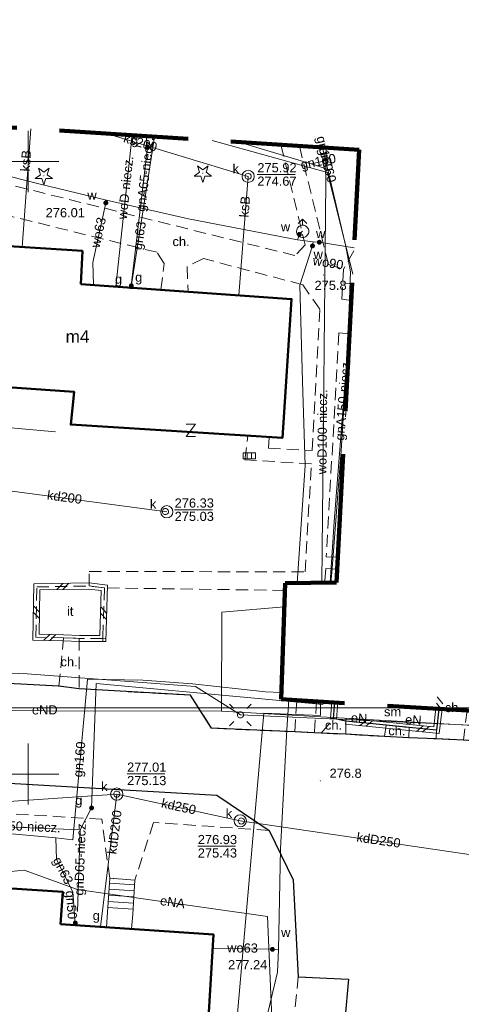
# Model space of a CAD drawing. Extents: x 0 to 6568752, y 0 to 5584302.
# Tile 46 of 58: x 6568599 to 6568635, y 5584081 to 5584162. Entities that reach past the tile are written whole.
import ezdxf
from ezdxf.enums import TextEntityAlignment as Align

# ---------------------------------------------------------------- set-up
doc = ezdxf.new("R2010")
doc.units = 0
doc.header["$PDSIZE"] = 0.75
for name, pattern in [('GAK', [3.5, 2, -0.7, 0.1, -0.7]), ('PRZER2-1', [1.5, 1, -0.5]), ('PRZER3-1', [2, 1.5, -0.5])]:
    doc.linetypes.add(name, pattern=pattern)
doc.layers.get('0').update_dxf_attribs({"linetype": 'CONTINUOUS'})
doc.layers.get('Defpoints').update_dxf_attribs({"linetype": 'CONTINUOUS'})
for name, color, linetype, lineweight in [('EGBS', 7, 'CONTINUOUS', 18), ('EGBU', 7, 'CONTINUOUS', 50), ('EGBU_O', 7, 'CONTINUOUS', 50), ('GEPPHC', 7, 'CONTINUOUS', 18), ('GUPPRZ_O', 7, 'CONTINUOUS', 18), ('OTDM', 7, 'CONTINUOUS', 25), ('OTDM_O', 7, 'CONTINUOUS', 25), ('OTDN', 7, 'CONTINUOUS', 18), ('OTKC', 7, 'CONTINUOUS', 18), ('OTKC_O', 7, 'CONTINUOUS', 18), ('OTKJ', 7, 'CONTINUOUS', 18), ('OTKK', 7, 'CONTINUOUS', 25), ('OTRK', 7, 'CONTINUOUS', 18), ('OTRN', 7, 'CONTINUOUS', 13), ('OTRN_O', 7, 'CONTINUOUS', 13), ('OTZI', 7, 'CONTINUOUS', 18), ('OTZI_O', 7, 'CONTINUOUS', 18), ('ramka sekcji', 7, 'CONTINUOUS', 18), ('siec', 7, 'GAK', 70), ('SUEO', 7, 'CONTINUOUS', 18), ('SUPK', 7, 'CONTINUOUS', 18), ('SUPW', 7, 'CONTINUOUS', 18), ('SUPW_O', 7, 'CONTINUOUS', 18), ('zakres', 6, 'PRZER3-1', 106)]:
    doc.layers.add(name, color=color, linetype=linetype, lineweight=lineweight)
for name, color, linetype, lineweight, true_color in [('OTZG', 7, 'CONTINUOUS', 18, 0x008000), ('SUEP', 1, 'CONTINUOUS', 18, 0xff0000), ('SUEP_O', 1, 'CONTINUOUS', 18, 0xff0000), ('SUGP', 7, 'CONTINUOUS', 18, 0xbfbf00), ('SUGP_O', 7, 'CONTINUOUS', 18, 0xbfbf00), ('SUGU', 7, 'CONTINUOUS', 18, 0xbfbf00), ('SUGU_O', 7, 'CONTINUOUS', 18, 0xbfbf00), ('SUGW', 7, 'CONTINUOUS', 18, 0xbfbf00), ('SUGW_O', 7, 'CONTINUOUS', 18, 0xbfbf00), ('SUKK', 7, 'CONTINUOUS', 18, 0x803300), ('SUKP', 7, 'CONTINUOUS', 18, 0x803300), ('SUKP_O', 7, 'CONTINUOUS', 18, 0x803300), ('SUTP', 7, 'CONTINUOUS', 18, 0xff9100), ('SUWH', 5, 'CONTINUOUS', 18, 0x0000ff), ('SUWP', 5, 'CONTINUOUS', 18, 0x0000ff), ('SUWP_O', 5, 'CONTINUOUS', 18, 0x0000ff), ('SUWW', 5, 'CONTINUOUS', 18, 0x0000ff), ('SUWW_O', 5, 'CONTINUOUS', 18, 0x0000ff)]:
    doc.layers.add(name, color=color, linetype=linetype, lineweight=lineweight, true_color=true_color)
doc.styles.add('Arial', font='arial.ttf')
doc.styles.add('GEO-INFO', font='arial.ttf')
doc.dimstyles.get("Standard").update_dxf_attribs({"dimtxt": 0.18, "dimasz": 0.18, "dimexe": 0.18, "dimexo": 0.0625, "dimgap": 0.09, "dimtad": 0, "dimtih": 1, "dimtoh": 1, "dimdec": 4, "dimzin": 0, "dimdsep": 46, "dimtxsty": 'Standard', "dimcen": 0.09, "dimadec": 0, "dimazin": 0, "dimtfac": 1, "dimtdec": 4, "dimtofl": 0, "dimtmove": 0, "dimatfit": 3, "dimfxl": 0, "dimtolj": 1, "dimtzin": 0, "dimarcsym": 0})

# ---------------------------------------------------------------- blocks, each defined once
blk = doc.blocks.new('D_GSPRDI1')
blk.add_hatch(color=0).paths.add_polyline_path([(0, -0.045), (0.013906, -0.042798), (0.02645, -0.036406), (0.036406, -0.02645), (0.042798, -0.013906), (0.045, 0), (0.042798, 0.013906), (0.036406, 0.02645), (0.02645, 0.036406), (0.013906, 0.042798), (0, 0.045), (-0.013906, 0.042798), (-0.02645, 0.036406), (-0.036406, 0.02645), (-0.042798, 0.013906), (-0.045, 0), (-0.042798, -0.013906), (-0.036406, -0.02645), (-0.02645, -0.036406), (-0.013906, -0.042798)])
at = {"color": 0}
blk.add_lwpolyline([(0.272471, 0.088531), (0.713338, -0.231778), (0.168396, -0.231778), (0, -0.750048), (-0.168396, -0.231778), (-0.713338, -0.231778), (-0.272471, 0.088531), (-0.440867, 0.606801), (0, 0.286493), (0.440867, 0.606801)], close=True, dxfattribs=at)
blk = doc.blocks.new('D_GSPWPN1')
blk.add_hatch(color=0).paths.add_polyline_path([(-0.045, 0), (-0.043467, -0.011647), (-0.038971, -0.0225), (-0.03182, -0.03182), (-0.0225, -0.038971), (-0.011647, -0.043467), (0, -0.045), (0.011647, -0.043467), (0.0225, -0.038971), (0.03182, -0.03182), (0.038971, -0.0225), (0.043467, -0.011647), (0.045, 0), (0.043467, 0.011647), (0.038971, 0.0225), (0.03182, 0.03182), (0.0225, 0.038971), (0.011647, 0.043467), (0, 0.045), (-0.011647, 0.043467), (-0.0225, 0.038971), (-0.03182, 0.03182), (-0.038971, 0.0225), (-0.043467, 0.011647)])
blk = doc.blocks.new('D_GUPWZA1')
blk.add_hatch(color=0).paths.add_polyline_path([(-0.2, 0), (-0.193185, -0.051764), (-0.173205, -0.1), (-0.141421, -0.141421), (-0.1, -0.173205), (-0.051764, -0.193185), (0, -0.2), (0.051764, -0.193185), (0.1, -0.173205), (0.141421, -0.141421), (0.173205, -0.1), (0.193185, -0.051764), (0.2, 0), (0.193185, 0.051764), (0.173205, 0.1), (0.141421, 0.141421), (0.1, 0.173205), (0.051764, 0.193185), (0, 0.2), (-0.051764, 0.193185), (-0.1, 0.173205), (-0.141421, 0.141421), (-0.173205, 0.1), (-0.193185, 0.051764)])
blk = doc.blocks.new('D_GUPIWZ1_1')
at = {"color": 0}
blk.add_lwpolyline([(0, 0.25), (0.064705, 0.241481), (0.125, 0.216506), (0.176777, 0.176777), (0.216506, 0.125), (0.241481, 0.064705), (0.25, 0), (0.241481, -0.064705), (0.216506, -0.125), (0.176777, -0.176777), (0.125, -0.216506), (0.064705, -0.241481), (0, -0.25), (-0.064705, -0.241481), (-0.125, -0.216506), (-0.176777, -0.176777), (-0.216506, -0.125), (-0.241481, -0.064705), (-0.25, 0), (-0.241481, 0.064705), (-0.216506, 0.125), (-0.176777, 0.176777), (-0.125, 0.216506), (-0.064705, 0.241481)], close=True, dxfattribs=at)
blk = doc.blocks.new('D_GUPKKS1')
at = {"color": 0}
blk.add_lwpolyline([(0.5, -0.25), (-0.5, -0.25), (-0.5, 0.25), (0.5, 0.25)], close=True, dxfattribs=at)
for points in [[(-0.175, -0.25), (-0.175, 0.25)], [(0.175, -0.25), (0.175, 0.25)]]:
    blk.add_lwpolyline(points, dxfattribs=at)
blk = doc.blocks.new('D_GUPWDT1')
at = {"color": 0}
for points in [[(-0.353553, 0.646447), (0, 1), (0.353553, 0.646447)], [(0, 0.5), (0, 1)]]:
    blk.add_lwpolyline(points, dxfattribs=at)
blk.add_lwpolyline([(0, 0.5), (0.086824, 0.492404), (0.17101, 0.469846), (0.25, 0.433013), (0.321394, 0.383022), (0.383022, 0.321394), (0.433013, 0.25), (0.469846, 0.17101), (0.492404, 0.086824), (0.5, 0), (0.492404, -0.086824), (0.469846, -0.17101), (0.433013, -0.25), (0.377875, -0.32743), (0.309079, -0.393027), (0.229113, -0.444418), (0.140866, -0.479746), (0.047528, -0.497736), (-0.047528, -0.497736), (-0.140866, -0.479746), (-0.229113, -0.444418), (-0.309079, -0.393027), (-0.377875, -0.32743), (-0.433013, -0.25), (-0.4725, -0.163534), (-0.494911, -0.071157), (-0.499434, 0.023791), (-0.485906, 0.117879), (-0.454816, 0.207708), (-0.407288, 0.290028), (-0.34504, 0.361867), (-0.27032, 0.420627), (-0.185831, 0.464184), (-0.094626, 0.490964)], close=True, dxfattribs=at)
blk = doc.blocks.new('D_GUPGZA1')
blk.add_hatch(color=0).paths.add_polyline_path([(-0.2, 0), (-0.193185, -0.051764), (-0.173205, -0.1), (-0.141421, -0.141421), (-0.1, -0.173205), (-0.051764, -0.193185), (0, -0.2), (0.051764, -0.193185), (0.1, -0.173205), (0.141421, -0.141421), (0.173205, -0.1), (0.193185, -0.051764), (0.2, 0), (0.193185, 0.051764), (0.173205, 0.1), (0.141421, 0.141421), (0.1, 0.173205), (0.051764, 0.193185), (0, 0.2), (-0.051764, 0.193185), (-0.1, 0.173205), (-0.141421, 0.141421), (-0.173205, 0.1), (-0.193185, 0.051764)])
blk = doc.blocks.new('D_GUPGUT1')
blk.add_hatch(color=0).paths.add_polyline_path([(-0.2, 0), (-0.193185, -0.051764), (-0.173205, -0.1), (-0.141421, -0.141421), (-0.1, -0.173205), (-0.051764, -0.193185), (0, -0.2), (0.051764, -0.193185), (0.1, -0.173205), (0.141421, -0.141421), (0.173205, -0.1), (0.193185, -0.051764), (0.2, 0), (0.193185, 0.051764), (0.173205, 0.1), (0.141421, 0.141421), (0.1, 0.173205), (0.051764, 0.193185), (0, 0.2), (-0.051764, 0.193185), (-0.1, 0.173205), (-0.141421, 0.141421), (-0.173205, 0.1), (-0.193185, 0.051764)])
blk = doc.blocks.new('D_GEPPHC1')
at = {"color": 0}
blk.add_lwpolyline([(-0.375, 0.5), (0.375, 0.5), (-0.375, -0.5), (0.375, -0.5)], dxfattribs=at)
blk = doc.blocks.new('D_GSLDSO2')
at = {"color": 0}
blk.add_lwpolyline([(0, 0.25), (0, -0.25)], dxfattribs=at)
blk = doc.blocks.new('D_ODTN_1')
at = {"color": 0}
for points in [[(-0.5, -0.25), (0, 0.25)], [(0, -0.25), (0.5, 0.25)]]:
    blk.add_lwpolyline(points, dxfattribs=at)
blk = doc.blocks.new('D_GUPELA2')
blk.add_hatch(color=0).paths.add_polyline_path([(-0.001087, 0.044987), (0.011881, 0.043403), (0.021281, 0.03965), (0.030065, 0.033482), (0.038133, 0.023893), (0.043117, 0.012881), (0.044986, 0.001113), (0.044323, -0.007777), (0.040557, -0.019497), (0.033417, -0.030138), (0.024849, -0.037517), (0.013788, -0.042836), (0.002013, -0.044955), (-0.00982, -0.043916), (-0.020466, -0.040077), (-0.029541, -0.033946), (-0.036867, -0.025804), (-0.04187, -0.01649), (-0.04461, -0.005909), (-0.044532, 0.006476), (-0.041285, 0.017903), (-0.034764, 0.028574), (-0.024479, 0.03776), (-0.013449, 0.042943)])
at = {"color": 0}
for points in [[(-0.883883, 0.883883), (-0.53033, 0.53033)], [(0.883883, 0.883883), (0.53033, 0.53033)], [(-0.883883, -0.883883), (-0.53033, -0.53033)], [(0.883883, -0.883883), (0.53033, -0.53033)]]:
    blk.add_lwpolyline(points, dxfattribs=at)
blk = doc.blocks.new('D_GUPELA1')
at = {"color": 0}
blk.add_lwpolyline([(0, 0.25), (0.064705, 0.241481), (0.125, 0.216506), (0.176777, 0.176777), (0.216506, 0.125), (0.241481, 0.064705), (0.25, 0), (0.241481, -0.064705), (0.216506, -0.125), (0.176777, -0.176777), (0.125, -0.216506), (0.064705, -0.241481), (0, -0.25), (-0.064705, -0.241481), (-0.125, -0.216506), (-0.176777, -0.176777), (-0.216506, -0.125), (-0.241481, -0.064705), (-0.25, 0), (-0.241481, 0.064705), (-0.216506, 0.125), (-0.176777, 0.176777), (-0.125, 0.216506), (-0.064705, 0.241481)], close=True, dxfattribs=at)
blk = doc.blocks.new('*D45')
at = {"layer": 'Defpoints', "color": 0, "lineweight": 40}
for p in [(6568647.5, 5584150), (6568650, 5584150), (0, 0)]:
    blk.add_point(p, dxfattribs=at)
at = {"layer": 'ramka sekcji', "color": 0, "lineweight": -2}
blk.add_line((6568649.938, 5584150), (6568647.5, 5584150), dxfattribs=at)
at = {"layer": 'ramka sekcji', "color": 0, "insert": (6568644.106, 5584150), "char_height": 0.75, "attachment_point": 5, "style": 'GEO-INFO'}
blk.add_mtext('\\A1;5584150.0000', dxfattribs=at)
blk = doc.blocks.new('*D46')
at = {"layer": 'Defpoints', "color": 0, "lineweight": 40}
for p in [(6568650, 5584152.5), (6568650, 5584150), (0, 0)]:
    blk.add_point(p, dxfattribs=at)
at = {"layer": 'ramka sekcji', "color": 0, "lineweight": -2}
blk.add_line((6568650, 5584150.062), (6568650, 5584152.5), dxfattribs=at)
at = {"layer": 'ramka sekcji', "color": 0, "insert": (6568650, 5584155.896), "char_height": 0.75, "attachment_point": 5, "rotation": 90, "style": 'GEO-INFO'}
blk.add_mtext('\\A1;6568650.0000', dxfattribs=at)

msp = doc.modelspace()

# ---------------------------------------------------------------- linework, layer by layer
at = {"layer": 'EGBS', "color": 0, "linetype": 'Continuous', "lineweight": 18, "elevation": 10.18}
msp.add_lwpolyline([(6568608.72, 5584091.33), (6568606.66, 5584091.49), (6568606.48, 5584088.71), (6568606.39031, 5584087.48424), (6568608.44986, 5584087.34892), (6568608.54, 5584088.56)], close=True, dxfattribs=at)
for points in [[(6568606.60231, 5584090.59896), (6568608.66382, 5584090.46548)], [(6568606.63461, 5584091.09791), (6568608.69624, 5584090.96442)], [(6568606.57, 5584090.1), (6568608.6314, 5584089.96653)], [(6568606.50539, 5584089.10209), (6568608.56655, 5584088.96863)], [(6568606.53769, 5584089.60104), (6568608.59898, 5584089.46758)]]:
    msp.add_lwpolyline(points, dxfattribs=at)
at = {"layer": 'EGBU', "color": 0, "linetype": 'Continuous', "lineweight": 50, "elevation": 10.18}
for points in [[(6568604.31, 5584140), (6568621.50576, 5584138.77306), (6568620.75077, 5584127.4365), (6568603.48, 5584128.53), (6568603.77, 5584131.19), (6568586.56, 5584132.41), (6568587.26, 5584143.79), (6568604.43, 5584142.7)], [(6568602.65, 5584087.73), (6568615.13, 5584086.91), (6568614.45, 5584075.57), (6568601.92, 5584076.39), (6568602.08, 5584078.81), (6568585.50349, 5584079.5626), (6568565.26, 5584081.22), (6568566.02, 5584092.79), (6568602.84, 5584090.38)]]:
    msp.add_lwpolyline(points, close=True, dxfattribs=at)
at = {"layer": 'GUPPRZ_O', "color": 0, "linetype": 'Continuous', "lineweight": 13, "elevation": 10.8, "flags": 128}
for points in [[(6568618.7071, 5584148.94802), (6568621.7871, 5584148.94802)], [(6568611.95938, 5584121.57905), (6568615.03938, 5584121.57905)], [(6568608.07786, 5584100.01485), (6568611.15786, 5584100.01485)], [(6568613.84872, 5584094.10334), (6568616.92872, 5584094.10334)]]:
    msp.add_lwpolyline(points, dxfattribs=at)
at = {"layer": 'OTDM', "color": 0, "linetype": 'Continuous', "lineweight": 25, "elevation": 10.18}
msp.add_lwpolyline([(6568633.53208, 5584105.32667), (6568633.32, 5584103.57), (6568631.11, 5584103.79), (6568629.23, 5584103.98), (6568625.93, 5584104.31), (6568624.92, 5584104.54), (6568625.04002, 5584105.83571)], dxfattribs=at)
at = {"layer": 'OTDN', "color": 0, "linetype": 'Continuous', "lineweight": 18, "elevation": 10.18}
for points in [[(6568606.33165, 5584110.82), (6568604.17512, 5584110.82), (6568602.89236, 5584110.87011), (6568600.3864, 5584110.92555), (6568600.45356, 5584115.51543), (6568604.98348, 5584115.6003), (6568606.4876, 5584115.4093)], [(6568605.84835, 5584111.32), (6568604.18488, 5584111.32), (6568602.90764, 5584111.36989), (6568600.8936, 5584111.41445), (6568600.94644, 5584115.02457), (6568604.95652, 5584115.0997), (6568605.9724, 5584114.9707)]]:
    msp.add_lwpolyline(points, close=True, dxfattribs=at)
for points in [[(6568624.79033, 5584105.85068), (6568624.67107, 5584104.56306)], [(6568625.2897, 5584105.82075), (6568625.16893, 5584104.51694)], [(6568633.78209, 5584105.31169), (6568633.53885, 5584103.29698), (6568631.08505, 5584103.54125), (6568629.20499, 5584103.73125), (6568625.90512, 5584104.06124)], [(6568633.28207, 5584105.34166), (6568633.10115, 5584103.84302), (6568631.13495, 5584104.03875), (6568629.25501, 5584104.22875), (6568625.95488, 5584104.55876)]]:
    msp.add_lwpolyline(points, dxfattribs=at)
at = {"layer": 'OTKC', "color": 0, "linetype": 'PRZER2-1', "lineweight": 18, "elevation": 10.18}
for points in [[(6568620.6319, 5584151.37266), (6568622.62, 5584143.19), (6568621.78, 5584142.33), (6568597.12, 5584148.45), (6568596.37, 5584149.78), (6568597.20475, 5584152.8659)], [(6568622.13775, 5584151.27668), (6568624.51, 5584141.59), (6568625.73, 5584141.21), (6568625.61, 5584138.77), (6568626.3769, 5584138.65643)], [(6568620.94826, 5584114.99086), (6568606.23, 5584115.19), (6568604.97, 5584115.35), (6568604.99, 5584116.54), (6568622.6, 5584116.5), (6568623.12, 5584125.31), (6568617.7, 5584125.66), (6568617.92, 5584127.62), (6568619.67, 5584127.5), (6568619.61, 5584126.59), (6568623.17, 5584126.42), (6568623.82, 5584137.96), (6568622.41, 5584139.94), (6568614.31, 5584142.08), (6568612.97, 5584141.43), (6568613.05685, 5584139.3759), (6568610.83674, 5584139.53431), (6568611.1, 5584141.68), (6568610.52, 5584142.59), (6568596.45, 5584146.06)], [(6568626.23397, 5584135.92757), (6568625.37, 5584136.01), (6568624.33, 5584117.74), (6568625.27987, 5584117.71183)], [(6568625.22836, 5584116.72841), (6568624.29, 5584116.77), (6568624.19771, 5584115.62412)], [(6568623.54022, 5584105.92562), (6568623.36, 5584103.37), (6568621.76, 5584103.45), (6568621.92302, 5584106.02256)], [(6568633.3, 5584102.87), (6568633.32, 5584103.57), (6568633.53208, 5584105.32667)], [(6568635.82122, 5584105.18945), (6568635.54, 5584102.77), (6568633.3, 5584102.87)], [(6568574.89, 5584100.61), (6568615.39, 5584098.26), (6568619.67, 5584095.39), (6568610.23, 5584096.05), (6568608.72, 5584091.33), (6568606.66, 5584091.49), (6568606.01, 5584096.31), (6568595.49, 5584096.94)], [(6568621, 5584073.54), (6568622.05, 5584083.43), (6568626.15, 5584083.24), (6568624.96, 5584069.96)]]:
    msp.add_lwpolyline(points, dxfattribs=at)
for points in [[(6568602.51, 5584107.17), (6568602.9, 5584111.12), (6568604.18, 5584111.07), (6568604.16, 5584106.95)], [(6568623.92, 5584103.34), (6568624.92, 5584104.54), (6568625.93, 5584104.31), (6568625.92, 5584103.24)], [(6568629.08, 5584103.06), (6568629.23, 5584103.98), (6568631.11, 5584103.79), (6568631.08, 5584102.96)]]:
    msp.add_lwpolyline(points, close=True, dxfattribs=at)
at = {"layer": 'OTKJ', "color": 0, "linetype": 'PRZER3-1', "lineweight": 18, "elevation": 10.18}
msp.add_lwpolyline([(6568639.98, 5584070.08), (6568624.96, 5584069.96), (6568626.15, 5584083.24), (6568622.05, 5584083.43), (6568621.64, 5584091.37), (6568619.67, 5584095.39), (6568615.39, 5584098.26), (6568574.89, 5584100.61), (6568576.9, 5584133.67), (6568576.73, 5584134.76), (6568576.17, 5584135.74), (6568575.25, 5584136.73), (6568573.98, 5584137.27), (6568558.09, 5584138.24), (6568558.55, 5584143.89), (6568574.11, 5584142.83), (6568574.63, 5584142.93), (6568575.77, 5584143.27), (6568576.88, 5584143.98), (6568577.89, 5584147.04), (6568579.27, 5584175.96)], dxfattribs=at)
msp.add_lwpolyline([(6568586.29, 5584170.27), (6568585.33, 5584155.45), (6568583.44, 5584155.05), (6568583.21, 5584152.12), (6568582.92, 5584147.02), (6568580.74, 5584110.63, 0.2500606), (6568587.46, 5584105.02), (6568588.98, 5584107.87), (6568602.51, 5584107.17), (6568604.16, 5584106.95), (6568613.26, 5584106.43), (6568614.97, 5584103.73), (6568621.76, 5584103.45), (6568623.36, 5584103.37), (6568623.92, 5584103.34), (6568625.92, 5584103.24), (6568629.08, 5584103.06), (6568631.08, 5584102.96), (6568633.3, 5584102.87), (6568635.54, 5584102.77)], format="xyb", dxfattribs=at)
at = {"layer": 'OTKK', "color": 0, "linetype": 'Continuous', "lineweight": 25, "elevation": 10.18}
msp.add_lwpolyline([(6568624.96, 5584069.96), (6568639.98, 5584070.08), (6568639.29, 5584102.53), (6568635.54, 5584102.77), (6568633.3, 5584102.87), (6568631.08, 5584102.96), (6568629.08, 5584103.06), (6568625.92, 5584103.24), (6568623.92, 5584103.34), (6568623.36, 5584103.37), (6568621.76, 5584103.45), (6568614.97, 5584103.73), (6568613.26, 5584106.43), (6568604.16, 5584106.95), (6568602.51, 5584107.17), (6568588.98, 5584107.87), (6568587.46, 5584105.02, -0.2500606), (6568580.74, 5584110.63), (6568582.92, 5584147.02)], format="xyb", dxfattribs=at)
msp.add_lwpolyline([(6568574.89, 5584100.61), (6568615.39, 5584098.26), (6568619.67, 5584095.39), (6568621.64, 5584091.37), (6568622.05, 5584083.43), (6568626.15, 5584083.24), (6568624.96, 5584069.96)], dxfattribs=at)
at = {"layer": 'OTRK', "color": 0, "linetype": 'PRZER2-1', "lineweight": 18, "elevation": 10.06}
for points in [[(6568626.58881, 5584142.70221), (6568625.73, 5584141.21), (6568625.61, 5584138.77)], [(6568625.61, 5584138.77), (6568626.3769, 5584138.65643)]]:
    msp.add_lwpolyline(points, dxfattribs=at)
at = {"layer": 'OTRK', "color": 0, "linetype": 'Continuous', "lineweight": 18, "elevation": 10.06}
msp.add_lwpolyline([(6568626.44791, 5584140.01224), (6568625.67541, 5584140.10002)], dxfattribs=at)
at = {"layer": 'OTZI', "color": 0, "linetype": 'PRZER2-1', "lineweight": 18, "elevation": 10.1}
msp.add_lwpolyline([(6568604.97, 5584115.35), (6568606.23, 5584115.19), (6568606.09, 5584111.07), (6568604.18, 5584111.07), (6568602.9, 5584111.12), (6568600.64, 5584111.17), (6568600.7, 5584115.27)], close=True, dxfattribs=at)
at = {"layer": 'ramka sekcji', "color": 0}
for p, q in [((6568600, 5584150), (6568600, 5584152.5)), ((6568600, 5584150), (6568597.5, 5584150)), ((6568600, 5584150), (6568600, 5584147.5)), ((6568600, 5584150), (6568602.5, 5584150)), ((6568600, 5584100), (6568600, 5584102.5)), ((6568600, 5584100), (6568597.5, 5584100)), ((6568600, 5584100), (6568600, 5584097.5)), ((6568600, 5584100), (6568602.5, 5584100))]:
    msp.add_line(p, q, dxfattribs=at)
at = {"layer": 'siec', "color": 0, "linetype": 'ByBlock', "lineweight": 20}
msp.add_line((6568238.01967, 5584105.39829), (6568734.39713, 5584105.39829), dxfattribs=at)
at = {"layer": 'SUEP', "linetype": 'Continuous', "lineweight": 18, "elevation": 10.14}
for points in [[(6568640.43, 5584082.03), (6568640.69, 5584089.39), (6568641.24, 5584103.02), (6568636.69, 5584103.95), (6568617.33, 5584104.83), (6568613.65, 5584107.14), (6568599.92, 5584108.18), (6568591.12, 5584108.53), (6568588.18, 5584108.66), (6568586.87, 5584106.7), (6568583.78, 5584107.84), (6568582.68, 5584114.09), (6568583.17, 5584121.74), (6568583.88, 5584129.52), (6568586.13, 5584146.77), (6568588.42, 5584161.56), (6568588.64, 5584171.67)], [(6568615.77907, 5584105.12669), (6568586.93715, 5584105.18636), (6568582.77131, 5584106.00045), (6568583.18599, 5584120.92094), (6568582.79122, 5584121.76106), (6568583.95676, 5584126.99434), (6568584.68896, 5584144.51279)], [(6568615.77907, 5584105.12669), (6568615.81477, 5584113.21777), (6568620.9013, 5584113.63671)], [(6568615.77907, 5584105.12669), (6568638.23729, 5584103.84596), (6568638.3758, 5584081.46602)], [(6568591.84922, 5583969.21782), (6568603.50663, 5583976.4686), (6568622.5865, 5583975.8144), (6568622.6444, 5584016.31829), (6568617.76016, 5584029.8064), (6568618.47051, 5584043.74663), (6568620.21056, 5584049.95953), (6568617.64449, 5584051.96662), (6568618.73173, 5584062.17458), (6568620.09776, 5584075.00001), (6568619.53545, 5584088.36379), (6568604.02591, 5584090.56413), (6568599.66503, 5584092.15806), (6568596.68181, 5584091.84144), (6568595.6, 5584090.99)]]:
    msp.add_lwpolyline(points, dxfattribs=at)
at = {"layer": 'SUGP', "color": 0, "linetype": 'Continuous', "lineweight": 18, "elevation": 10.14}
for points in [[(6568609.64664, 5584152.07286), (6568609.74608, 5584151.14662), (6568608.42, 5584139.86)], [(6568610.30953, 5584152.03061), (6568608.42, 5584139.78)], [(6568615.01903, 5584151.73042), (6568624.43346, 5584149.10577), (6568626.48896, 5584140.79589)], [(6568617.23039, 5584151.58947), (6568617.78, 5584151.43), (6568623.46, 5584149.7), (6568624.46, 5584149.36)], [(6568624.28, 5584150.05), (6568624.02468, 5584151.15641)], [(6568623.11, 5584149.81), (6568624.28, 5584150.05)], [(6568624.46, 5584149.36), (6568624.28, 5584150.05)], [(6568624.71665, 5584115.6311), (6568624.78, 5584116.44), (6568625.56, 5584126.39), (6568626.12, 5584135.68), (6568626.3, 5584141.01), (6568625.92, 5584143.07), (6568624.46, 5584149.36)], [(6568626.32204, 5584137.609), (6568624.97104, 5584120.59061), (6568624.66268, 5584115.63037)], [(6568571.39, 5584096.91), (6568575.44, 5584096.82), (6568578.83, 5584096.41), (6568589.84, 5584095.9), (6568591.05, 5584095.91), (6568594.73, 5584095.48), (6568602.26, 5584094.78), (6568603.66, 5584094.64), (6568604.85, 5584107.74), (6568609.36, 5584107.66), (6568613.41, 5584107.35), (6568619.37, 5584106.72), (6568620.65914, 5584106.65318)], [(6568624.05744, 5584105.89461), (6568624.04332, 5584105.66756), (6568618.48624, 5584106.18597), (6568605.54992, 5584107.37933), (6568605.18, 5584097.23)], [(6568605.18, 5584097.23), (6568604.25173, 5584095.43872), (6568589.20171, 5584096.0538), (6568578.93387, 5584096.4514), (6568571.26066, 5584096.96563)], [(6568604.25173, 5584095.43872), (6568604.04, 5584088.78)], [(6568602.26, 5584094.78), (6568602.31, 5584093.02), (6568603.64, 5584090.39), (6568603.79, 5584088.54)], [(6568603.79, 5584088.54), (6568603.85, 5584087.84)]]:
    msp.add_lwpolyline(points, dxfattribs=at)
at = {"layer": 'SUKP', "color": 0, "linetype": 'Continuous', "lineweight": 18, "elevation": 10.14}
for points in [[(6568600.21831, 5584152.67382), (6568599.51781, 5584143.01184)], [(6568617.9571, 5584148.79248), (6568606.48616, 5584152.27431)], [(6568617.9571, 5584148.79248), (6568617.20486, 5584139.07994)], [(6568611.31882, 5584121.41247), (6568594.60453, 5584123.64444), (6568579.14172, 5584125.54023)], [(6568607.23636, 5584098.36061), (6568592.38819, 5584097.35917), (6568577.52836, 5584099.31317)], [(6568605.9032, 5584087.51625), (6568607.23636, 5584098.36061)], [(6568617.31505, 5584096.18106), (6568607.23636, 5584098.36061)], [(6568639.87256, 5584092.86924), (6568617.31505, 5584096.18106)]]:
    msp.add_lwpolyline(points, dxfattribs=at)
at = {"layer": 'SUPK', "color": 0, "linetype": 'Continuous', "lineweight": 18, "elevation": 10.14}
for points in [[(6568617.9571, 5584148.29248, -1), (6568617.9571, 5584149.29248, -1)], [(6568611.31882, 5584120.91247, -1), (6568611.31882, 5584121.91247, -1)], [(6568607.23636, 5584097.86061, -1), (6568607.23636, 5584098.86061, -1)], [(6568617.31505, 5584095.68106, -1), (6568617.31505, 5584096.68106, -1)]]:
    msp.add_lwpolyline(points, format="xyb", close=True, dxfattribs=at)
at = {"layer": 'SUTP', "color": 0, "linetype": 'Continuous', "lineweight": 18, "elevation": 10.14}
msp.add_lwpolyline([(6568602.22403, 5584127.93379), (6568588.81, 5584129.14)], dxfattribs=at)
at = {"layer": 'SUWP', "color": 0, "linetype": 'Continuous', "lineweight": 18, "elevation": 10.14}
for points in [[(6568570.05045, 5584166.03217), (6568569.32325, 5584156.50206), (6568569.85126, 5584155.10876), (6568570.86908, 5584153.73177), (6568572.18399, 5584153.35868), (6568578.06442, 5584152.58439), (6568583.31245, 5584151.99196), (6568590.32742, 5584150.87227), (6568600.88308, 5584148.16806), (6568606.40063, 5584146.83906), (6568613.10053, 5584145.33527), (6568621.97345, 5584143.60946), (6568623.26553, 5584143.4561)], [(6568608.48468, 5584152.14692), (6568607.16228, 5584139.79649)], [(6568624.18155, 5584151.14641), (6568624.31918, 5584151.09072), (6568623.95916, 5584115.62091)], [(6568606.40063, 5584146.83906), (6568606.34335, 5584146.6283), (6568605.27597, 5584141.76417), (6568605.3392, 5584139.92657)], [(6568621.97345, 5584143.60946), (6568622.13777, 5584144.05161), (6568622.40452, 5584144.30507)], [(6568623.26553, 5584143.4561), (6568623.20992, 5584143.11535), (6568622.18114, 5584139.91185), (6568622.40245, 5584132.0541), (6568622.60087, 5584125.19613), (6568621.95126, 5584115.59391)], [(6568623.26553, 5584143.4561), (6568623.76613, 5584143.41254), (6568626.6028, 5584142.9694)], [(6568621.28272, 5584106.06094), (6568621.10922, 5584103.59525), (6568620.59419, 5584093.89786), (6568620.43043, 5584085.65512), (6568620.34416, 5584083.81386), (6568619.3302, 5584079.46046), (6568618.11854, 5584077.25468), (6568615.09515, 5584072.84539), (6568612.43985, 5584067.81078), (6568610.80603, 5584064.21945), (6568609.82405, 5584064.36681)], [(6568623.86055, 5584105.90641), (6568623.84913, 5584104.78137), (6568619.23268, 5584104.97573), (6568615.6371, 5584064.00094)], [(6568620.43043, 5584085.65512), (6568619.93996, 5584085.6888), (6568615.06084, 5584085.75672)]]:
    msp.add_lwpolyline(points, dxfattribs=at)
at = {"layer": 'zakres', "color": 0, "ltscale": 7}
msp.add_lwpolyline([(6568248.9828, 5583949.49809), (6568593.23088, 5583926.24598), (6568594.73885, 5583944.72564), (6568600.03506, 5583944.48551), (6568601.93947, 5583972.41355), (6568624.21788, 5583971.15638), (6568661.45926, 5583969.71449), (6568667.75842, 5584103.27503), (6568620.63994, 5584106.09947), (6568620.96872, 5584115.5807), (6568625.17121, 5584115.63721), (6568627.02161, 5584150.96538), (6568590.71801, 5584153.27937), (6568592.77721, 5584185.3763), (6568538.50559, 5584204.10606), (6568463.99933, 5584229.86642), (6568419.28314, 5584244.20999), (6568355.04246, 5584262.48696)], dxfattribs=at)

# ---------------------------------------------------------------- block references
at = {"layer": 'GEPPHC', "color": 0, "linetype": 'Continuous', "lineweight": 18}
msp.add_blockref('D_GEPPHC1', (6568613.28332, 5584128.06051, 10.24), dxfattribs=at)
at = {"layer": 'OTDN', "color": 0, "linetype": 'Continuous', "lineweight": 18}
for name, p, rotation in [('D_ODTN_1', (6568602.835, 5584115.31, 10.18), 1.073331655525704), ('D_ODTN_1', (6568602.835, 5584115.31, 10.18), 1.073331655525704), ('D_ODTN_1', (6568600.67, 5584113.22, 10.18), 89.16158501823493), ('D_ODTN_1', (6568600.67, 5584113.22, 10.18), 89.16158501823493), ('D_ODTN_1', (6568606.16, 5584113.13, 10.18), 268.0538048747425), ('D_ODTN_1', (6568606.16, 5584113.13, 10.18), 268.0538048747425), ('D_ODTN_1', (6568601.77, 5584111.145, 10.18), 178.7326010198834), ('D_ODTN_1', (6568601.77, 5584111.145, 10.18), 178.7326010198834), ('D_GSLDSO2', (6568606.09, 5584111.07, 10.18), 268.0538048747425), ('D_GSLDSO2', (6568606.09, 5584111.07, 10.18), 180), ('D_ODTN_1', (6568633.585, 5584105.765, 10.18), 263.1160584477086), ('D_ODTN_1', (6568633.585, 5584105.765, 10.18), 263.1160584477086), ('D_GSLDSO2', (6568624.92, 5584104.54, 10.18), 264.7079301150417), ('D_GSLDSO2', (6568625.93, 5584104.31, 10.18), 174.2894068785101), ('D_ODTN_1', (6568627.58, 5584104.145, 10.18), 174.2894068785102), ('D_ODTN_1', (6568627.58, 5584104.145, 10.18), 174.2894068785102), ('D_ODTN_1', (6568632.215, 5584103.68, 10.18), 174.3150770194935), ('D_ODTN_1', (6568632.215, 5584103.68, 10.18), 174.3150770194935)]:
    msp.add_blockref(name, p, dxfattribs=dict(at, rotation=rotation))
at = {"layer": 'OTRN', "color": 0, "linetype": 'Continuous', "lineweight": 13}
for p in [(6568624.11, 5584140.74, 10.08), (6568623.85, 5584099.44, 10.08)]:
    msp.add_blockref('D_GSPWPN1', p, dxfattribs=at)
at = {"layer": 'OTZG', "color": 0, "linetype": 'Continuous', "lineweight": 18}
for p in [(6568601.28, 5584148.84, 10.12), (6568614.26, 5584149.05, 10.12)]:
    msp.add_blockref('D_GSPRDI1', p, dxfattribs=at)
at = {"layer": 'SUEO', "color": 0, "linetype": 'Continuous', "lineweight": 18}
for name, p in [('D_GUPELA2', (6568617.33, 5584104.83, 10.15)), ('D_GUPELA1', (6568617.33, 5584104.83, 10.16))]:
    msp.add_blockref(name, p, dxfattribs=at)
at = {"layer": 'SUGU', "color": 0, "linetype": 'Continuous', "lineweight": 18}
for p in [(6568609.74608, 5584151.14662, 10.16), (6568605.18, 5584097.23, 10.16)]:
    msp.add_blockref('D_GUPGUT1', p, dxfattribs=at)
at = {"layer": 'SUGW', "color": 0, "linetype": 'Continuous', "lineweight": 18}
for p in [(6568608.42, 5584139.86, 10.16), (6568608.42, 5584139.78, 10.16), (6568603.85, 5584087.84, 10.16)]:
    msp.add_blockref('D_GUPGZA1', p, dxfattribs=at)
at = {"layer": 'SUKK', "color": 0, "linetype": 'Continuous', "lineweight": 18}
msp.add_blockref('D_GUPKKS1', (6568618.06, 5584125.97, 10.16), dxfattribs=at)
at = {"layer": 'SUPW', "color": 0, "linetype": 'Continuous', "lineweight": 18}
for p in [(6568617.9571, 5584148.79248, 10.18), (6568611.20938, 5584121.4235, 10.18), (6568607.23636, 5584098.36061, 10.18), (6568617.40544, 5584096.16151, 10.18)]:
    msp.add_blockref('D_GUPIWZ1_1', p, dxfattribs=at)
at = {"layer": 'SUWH', "color": 0, "linetype": 'Continuous', "lineweight": 18}
msp.add_blockref('D_GUPWDT1', (6568622.40452, 5584144.30507, 10.16), dxfattribs=at)
at = {"layer": 'SUWW', "color": 0, "linetype": 'Continuous', "lineweight": 18, "rotation": 73.37010061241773}
msp.add_blockref('D_GUPWZA1', (6568606.34335, 5584146.6283, 10.16), dxfattribs=at)
at = {"layer": 'SUWW', "color": 0, "linetype": 'Continuous', "lineweight": 18}
for p in [(6568622.13777, 5584144.05161, 10.16), (6568623.76613, 5584143.41254, 10.16), (6568623.20992, 5584143.11535, 10.16), (6568619.93996, 5584085.6888, 10.16)]:
    msp.add_blockref('D_GUPWZA1', p, dxfattribs=at)

# ---------------------------------------------------------------- texts
at = {"layer": 'EGBU_O', "color": 0, "linetype": 'Continuous', "lineweight": 0, "style": 'Arial'}
msp.add_text('m4', height=1, dxfattribs=at).set_placement((6568604.03288, 5584135.21666, 10.8), align=Align.CENTER)
at = {"layer": 'GUPPRZ_O', "color": 0, "linetype": 'Continuous', "lineweight": 0, "style": 'Arial'}
for s, p in [('275.92', (6568618.7071, 5584149.12052, 10.8)), ('274.67', (6568618.7071, 5584148.02552, 10.8)), ('276.01', (6568601.43168, 5584145.45201, 10.8)), ('276.33', (6568611.95938, 5584121.75155, 10.8)), ('275.03', (6568611.95938, 5584120.65655, 10.8)), ('277.01', (6568608.07786, 5584100.18735, 10.8)), ('275.13', (6568608.07786, 5584099.09235, 10.8)), ('276.93', (6568613.84872, 5584094.27584, 10.8)), ('275.43', (6568613.84872, 5584093.18084, 10.8)), ('277.24', (6568616.31715, 5584084.05562, 10.8))]:
    msp.add_text(s, height=0.75, dxfattribs=at).set_placement(p)
at = {"layer": 'OTDM_O', "color": 0, "linetype": 'Continuous', "lineweight": 0, "style": 'Arial'}
msp.add_text('sm', height=0.75, dxfattribs=at).set_placement((6568629.74509, 5584104.7106, 10.8), align=Align.CENTER)
at = {"layer": 'OTKC_O', "color": 0, "linetype": 'Continuous', "lineweight": 0, "style": 'Arial'}
for p in [(6568612.48172, 5584143.096, 10.8), (6568603.345, 5584108.78716, 10.8), (6568634.71, 5584105.05216, 10.8), (6568624.925, 5584103.62083, 10.8), (6568630.095, 5584103.15744, 10.8)]:
    msp.add_text('ch.', height=0.75, dxfattribs=at).set_placement(p, align=Align.CENTER)
at = {"layer": 'OTRN_O', "color": 0, "linetype": 'Continuous', "lineweight": 0, "style": 'Arial'}
for s, p in [('275.8', (6568623.37512, 5584139.52112, 10.8)), ('276.8', (6568624.6, 5584099.69, 10.8))]:
    msp.add_text(s, height=0.75, dxfattribs=at).set_placement(p)
at = {"layer": 'OTZI_O', "color": 0, "linetype": 'Continuous', "lineweight": 0, "style": 'Arial'}
msp.add_text('it', height=0.75, dxfattribs=at).set_placement((6568603.435, 5584112.91669, 10.8), align=Align.CENTER)
at = {"layer": 'SUEP_O', "linetype": 'Continuous', "lineweight": 0, "style": 'Arial'}
for s, rotation, p in [('eND', 359.8814689, (6568601.3575, 5584104.86304, 10.8)), ('eN', 356.7361203, (6568626.99147, 5584104.19332, 10.8)), ('eN', 357.3974358, (6568631.42658, 5584104.04648, 10.8)), ('eNA', 351.9253615, (6568611.73945, 5584089.17339, 10.8))]:
    msp.add_text(s, height=0.75, rotation=rotation, dxfattribs=at).set_placement(p, align=Align.CENTER)
at = {"layer": 'SUGP_O', "color": 0, "linetype": 'Continuous', "lineweight": 0, "style": 'Arial'}
for s, rotation, p in [('gnA65-niecz.', 83.2989554, (6568609.899, 5584148.91049, 10.8)), ('gn160', 282.9946305, (6568623.85904, 5584150.56901, 10.8)), ('gn160', 284.6208712, (6568624.08603, 5584149.63092, 10.8)), ('gn160', 11.5921597, (6568623.75397, 5584149.64251, 10.8)), ('gn63', 81.2318123, (6568609.44189, 5584143.89258, 10.8)), ('gnA150-niecz.', 85.46112, (6568626.05514, 5584130.53832, 10.8)), ('gn160', 84.8094927, (6568604.54727, 5584101.16345, 10.8)), ('gnD150-niecz.', 357.6597014, (6568599.26443, 5584095.37212, 10.8)), ('gnD65-niecz.', 87.9864049, (6568604.61404, 5584093.1563, 10.8)), ('gn63', 296.8258796, (6568602.52627, 5584091.94975, 10.8)), ('gn50', 274.8991009, (6568603.15653, 5584089.28641, 10.8))]:
    msp.add_text(s, height=0.75, rotation=rotation, dxfattribs=at).set_placement(p, align=Align.CENTER)
at = {"layer": 'SUGU_O', "color": 0, "linetype": 'Continuous', "lineweight": 0, "style": 'Arial'}
for p in [(6568608.99608, 5584151.39662, 10.8), (6568604.43, 5584097.48, 10.8)]:
    msp.add_text('g', height=0.75, dxfattribs=at).set_placement(p, align=Align.RIGHT)
at = {"layer": 'SUGW_O', "color": 0, "linetype": 'Continuous', "lineweight": 0, "style": 'Arial'}
for p in [(6568607.67, 5584140.03, 10.8), (6568609.31648, 5584140.18693, 10.8), (6568605.85474, 5584088.07755, 10.8)]:
    msp.add_text('g', height=0.75, dxfattribs=at).set_placement(p, align=Align.RIGHT)
at = {"layer": 'SUKP_O', "color": 0, "linetype": 'Continuous', "lineweight": 0, "style": 'Arial'}
for s, rotation, p in [('ks200', 343.1151303, (6568609.05577, 5584151.18764, 10.8)), ('ksB', 86.3675681, (6568600.18492, 5584150.03999, 10.8)), ('ksB', 85.5703484, (6568618.04746, 5584146.28624, 10.8)), ('kd200', 352.393915, (6568602.92283, 5584122.23756, 10.8)), ('kd250', 347.7975119, (6568612.21367, 5584096.98399, 10.8)), ('kdD200', 82.9914602, (6568607.42054, 5584095.20983, 10.8)), ('kdD250', 351.6477032, (6568628.55117, 5584094.23478, 10.8))]:
    msp.add_text(s, height=0.75, rotation=rotation, dxfattribs=at).set_placement(p, align=Align.CENTER)
at = {"layer": 'SUPW_O', "color": 0, "linetype": 'Continuous', "lineweight": 0, "style": 'Arial'}
for p in [(6568617.2071, 5584149.04248, 10.8), (6568610.45938, 5584121.6735, 10.8), (6568606.48636, 5584098.61061, 10.8), (6568616.65544, 5584096.41151, 10.8)]:
    msp.add_text('k', height=0.75, dxfattribs=at).set_placement(p, align=Align.RIGHT)
at = {"layer": 'SUWP_O', "color": 0, "linetype": 'Continuous', "lineweight": 0, "style": 'Arial'}
for s, rotation, p in [('woD-niecz.', 83.8884007, (6568608.31792, 5584147.83292, 10.8)), ('wo63', 77.6232594, (6568606.09632, 5584144.13333, 10.8)), ('wo90', 351.1211545, (6568624.43224, 5584141.37046, 10.8)), ('woD100-niecz.', 89.4184497, (6568624.37762, 5584127.93307, 10.8)), ('wo63', 359.2024798, (6568617.49632, 5584085.42931, 10.8))]:
    msp.add_text(s, height=0.75, rotation=rotation, dxfattribs=at).set_placement(p, align=Align.CENTER)
at = {"layer": 'SUWW_O', "color": 0, "linetype": 'Continuous', "lineweight": 0, "style": 'Arial'}
for p in [(6568605.59335, 5584146.8783, 10.8), (6568621.38777, 5584144.30161, 10.8), (6568624.25391, 5584143.74867, 10.8), (6568624.05697, 5584142.05498, 10.8), (6568621.40361, 5584086.68887, 10.8)]:
    msp.add_text('w', height=0.75, dxfattribs=at).set_placement(p, align=Align.RIGHT)

# ---------------------------------------------------------------- dimensions: what is measured, and where the dimension line sits
at = {"layer": 'ramka sekcji', "color": 0}
for offset, dtype, picture, middle in [((0, 2.5), 1, '*D46', (6568649.9999999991, 5584155.8956787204)), ((-2.5, 0), 0, '*D45', (6568644.1063676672, 5584150))]:
    dim = msp.add_ordinate_dim(feature_location=(6568650, 5584150), offset=offset, dtype=dtype, origin=(0, 0), dimstyle='Standard', override={"dimtxt": 0.75, "dimtxsty": 'GEO-INFO'}, dxfattribs=at)
    dim.commit()
    dim.dimension.update_dxf_attribs({"geometry": picture, "text_midpoint": middle})

doc.saveas('drawing.dxf')
